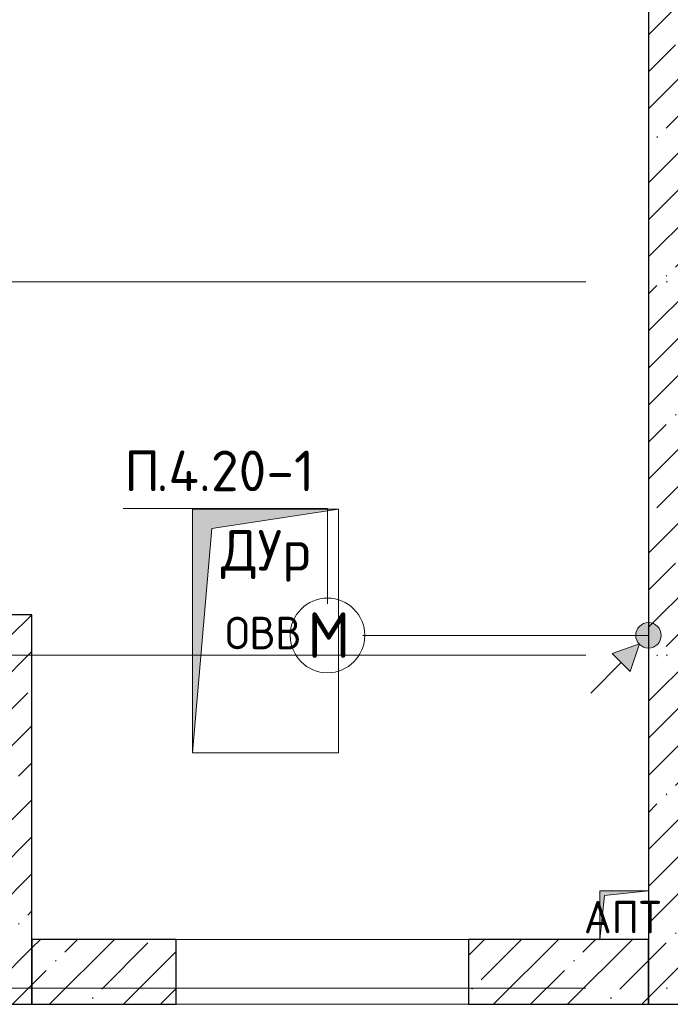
# Model space of a CAD drawing. Header units: millimetres. Extents: x -30540 to 173936, y -11730 to 122288.
# Tile 111 of 116: x 116680 to 120690, y 75350 to 81415. Entities that reach past the tile are written whole.
import ezdxf

# ---------------------------------------------------------------- set-up
doc = ezdxf.new("R2010")
doc.units = ezdxf.units.MM
doc.linetypes.add('ADSK_Линия сетки', pattern=[5000, 4000, -500, 0, -500])
for name, color, linetype, lineweight in [('A-____-NOTE-TEXT', 7, 'Continuous', 18), ('A-DETL-____-THIN', 7, 'Continuous', 9), ('A-DOOR-____-OTLN', 7, 'Continuous', 18), ('A-DOOR-OPNG-OTLN', 7, 'Continuous', 18), ('A-WALL-____-MCUT', 7, 'Continuous', 40), ('A-WALL-____-OTLN', 7, 'Continuous', 18), ('A-WALL-____-PATT', 7, 'Continuous', 40), ('G-____-____-TEXT', 7, 'Continuous', 9), ('M-EQPM-____-OTLN', 7, 'Continuous', 18), ('S-GRID-____-OTLN', 7, 'Continuous', 9)]:
    doc.layers.add(name, color=color, linetype=linetype, lineweight=lineweight)
doc.layers.add('A-DETL-____-OTLN', color=7, linetype='Continuous', lineweight=9, true_color=0x00a600)
doc.styles.add('GOST Common', font='GOST_Common.ttf', dxfattribs={"height": 200})
doc.styles.add('GOST Common_1', font='GOST_Common.ttf', dxfattribs={"height": 280})
doc.styles.add('ISOCPEUR', font='isocpeur.ttf', dxfattribs={"height": 250})
pattern_1 = [(45, (0, 0), (-228.0985, 228.0985), []), (45, (228.1, 0), (-228.0985, 228.0985), [403.225, -80.645, 6.706, -73.939])]

# ---------------------------------------------------------------- blocks, each defined once
blk = doc.blocks.new('КР-Проем - Настраиваемый-3915807-01 ЭМ')
at = {"layer": 'A-DOOR-OPNG-OTLN', "color": 254, "lineweight": 13, "true_color": 0xcccccc}
for p, q in [((-900, 200), (900, 200)), ((-900, -200), (900, -200))]:
    blk.add_line(p, q, dxfattribs=at)
blk = doc.blocks.new('АР_Канал вертикальный прямоугольный - АПТ-4345672-01 ЭМ')
at = {"layer": 'M-EQPM-____-OTLN', "lineweight": 13, "true_color": 0xe2e2e2}
blk.add_hatch(color=254, dxfattribs=at).paths.add_polyline_path([(-150, -150), (-120, 120), (150, 150), (-150, 150)])
at = {"layer": 'M-EQPM-____-OTLN', "color": 253, "lineweight": 13, "true_color": 0xaaaaaa}
for p, q in [((150, 150), (-150, 150)), ((-150, 150), (-150, -150)), ((150, 150), (-150, 150)), ((-150, 150), (-150, -150)), ((-150, -150), (-150, 150)), ((-150, 150), (150, 150)), ((-120, 120), (150, 150)), ((-120, 120), (150, 150)), ((150, -150), (150, 150)), ((150, 150), (150, -150)), ((-150, -150), (-120, 120)), ((-150, -150), (-120, 120)), ((-150, -150), (150, -150)), ((150, -150), (-150, -150))]:
    blk.add_line(p, q, dxfattribs=at)
blk = doc.blocks.new('АР_Канал вертикальный прямоугольный - ОВВ-4295062-01 ЭМ')
at = {"layer": 'M-EQPM-____-OTLN', "lineweight": 13, "true_color": 0xe2e2e2}
blk.add_hatch(color=254, dxfattribs=at).paths.add_polyline_path([(-450, -750), (-330, 630), (450, 750), (-450, 750)])
at = {"layer": 'M-EQPM-____-OTLN', "color": 253, "lineweight": 13, "true_color": 0xaaaaaa}
for p, q in [((450, 750), (-450, 750)), ((-450, 750), (-450, -750)), ((450, 750), (-450, 750)), ((-450, 750), (-450, -750)), ((-450, -750), (-450, 750)), ((-450, 750), (450, 750)), ((-330, 630), (450, 750)), ((-330, 630), (450, 750)), ((450, -750), (450, 750)), ((450, 750), (450, -750)), ((-450, -750), (-330, 630)), ((-450, -750), (-330, 630)), ((-450, -750), (450, -750)), ((450, -750), (-450, -750))]:
    blk.add_line(p, q, dxfattribs=at)
blk = doc.blocks.new('Наметкина 10_РД_АР_К3_отсоединено_rvt-1-01 ЭМ')
at = {"layer": 'A-WALL-____-PATT', "lineweight": 5, "true_color": 0xcccccc}
h = blk.add_hatch(dxfattribs=at)
h.set_pattern_fill('FP_27', color=254, style=0, pattern_type=2)
h.set_pattern_definition(pattern_1)
h.paths.add_polyline_path([(120855.3, 75350), (120855.3, 91750), (120555.3, 91750), (120555.3, 75350)])
h = blk.add_hatch(dxfattribs=at)
h.set_pattern_fill('FP_27', color=254, style=0, pattern_type=2)
h.set_pattern_definition(pattern_1)
h.paths.add_polyline_path([(116755.3, 75350), (116755.3, 77750), (116455.3, 77750), (116455.3, 75350)])
h = blk.add_hatch(dxfattribs=at)
h.set_pattern_fill('FP_27', color=254, style=0, pattern_type=2)
h.set_pattern_definition(pattern_1)
h.paths.add_polyline_path([(117645.3, 75350), (117645.3, 75750), (116755.3, 75750), (116755.3, 75350)])
h.paths.add_polyline_path([(120555.3, 75350), (120555.3, 75750), (119445.3, 75750), (119445.3, 75350), (120285.3, 75350)])
at = {"layer": 'A-WALL-____-MCUT', "color": 254, "lineweight": 30, "true_color": 0xcccccc}
for p, q in [((120555.3, 91750), (120555.3, 75350)), ((116755.3, 77750), (116455.3, 77750)), ((116755.3, 75350), (116755.3, 77750)), ((117645.3, 75750), (116755.3, 75750)), ((116755.3, 75750), (116755.3, 75350)), ((117645.3, 75350), (117645.3, 75750)), ((120555.3, 75750), (119445.3, 75750)), ((119445.3, 75750), (119445.3, 75350)), ((120555.3, 75350), (120555.3, 75750)), ((116455.3, 75350), (116755.3, 75350)), ((116755.3, 75350), (117645.3, 75350)), ((119445.3, 75350), (120555.3, 75350)), ((120555.3, 75350), (120855.3, 75350))]:
    blk.add_line(p, q, dxfattribs=at)
at = {"layer": 'A-WALL-____-OTLN', "color": 254, "lineweight": 13, "true_color": 0xcccccc}
for p, q in [((117645.3, 75750), (119445.3, 75750)), ((119445.3, 75350), (117645.3, 75350))]:
    blk.add_line(p, q, dxfattribs=at)
at = {"layer": 'A-DOOR-____-OTLN', "color": 254, "lineweight": 13, "true_color": 0xcccccc}
blk.add_blockref('КР-Проем - Настраиваемый-3915807-01 ЭМ', (118545.3, 75550), dxfattribs=at)
at = {"layer": 'M-EQPM-____-OTLN', "color": 253, "lineweight": 5, "true_color": 0xaaaaaa}
for name, p in [('АР_Канал вертикальный прямоугольный - ОВВ-4295062-01 ЭМ', (118195.3, 77650)), ('АР_Канал вертикальный прямоугольный - АПТ-4345672-01 ЭМ', (120405.3, 75900))]:
    blk.add_blockref(name, p, dxfattribs=at)
at = {"layer": 'A-____-NOTE-TEXT', "color": 253, "lineweight": 5, "true_color": 0xaaaaaa, "char_height": 200, "width": 609.282, "attachment_point": 1, "style": 'GOST Common'}
for s, insert in [('ОВВ', (117947.1, 77737.2)), ('АПТ', (120157.1, 75987.2))]:
    blk.add_mtext(s, dxfattribs=dict(at, insert=insert))
blk = doc.blocks.new('УГО Выше ниже синее _ 2020 - УГО Выше ниже синее _ 2020-2088885-01 ЭМ')
at = {"layer": 'A-____-NOTE-TEXT', "lineweight": 9, "true_color": 0xff0000}
h = blk.add_hatch(color=1, dxfattribs=at)
edge = h.paths.add_edge_path()
edge.add_arc((0, 0), 0.392, 0, 180)
edge.add_arc((0, 0), 0.392, 180, 360)
blk.add_hatch(color=1, dxfattribs=at).paths.add_polyline_path([(-0.565, -1.112), (-1.122, -0.555), (-0.272, -0.263)])
at = {"layer": 'A-____-NOTE-TEXT', "color": 1, "lineweight": 9, "true_color": 0xff0000}
for p, q in [((-0.272, -0.263), (-1.122, -0.555)), ((-0.565, -1.112), (-0.272, -0.263)), ((-1.122, -0.555), (-0.565, -1.112)), ((-1.78, -1.78), (-0.838, -0.838))]:
    blk.add_line(p, q, dxfattribs=at)
blk.add_circle((0, 0), 0.392, dxfattribs=at)
for start, end in [(360, 180), (180, 360)]:
    blk.add_arc((0, 0), 0.392, start, end, dxfattribs=at)

msp = doc.modelspace()

# ---------------------------------------------------------------- linework, layer by layer
at = {"layer": 'A-____-NOTE-TEXT', "color": 1, "lineweight": 9, "true_color": 0xff0000}
msp.add_circle((118577.2, 77622.3), 230, dxfattribs=at)
at = {"layer": 'A-DETL-____-OTLN', "color": 1, "true_color": 0xff0000}
msp.add_line((120555.3, 77622.7), (118795.3, 77622.7), dxfattribs=at)
at = {"layer": 'A-DETL-____-THIN'}
for p, q in [((118577.2, 78403.9), (117317.2, 78403.9)), ((118577.2, 77816.6), (118577.2, 78403.9))]:
    msp.add_line(p, q, dxfattribs=at)
at = {"layer": 'S-GRID-____-OTLN', "color": 253, "linetype": 'ADSK_Линия сетки', "true_color": 0xaaaaaa}
for p, q in [((135169, 79800), (62296.8, 79800)), ((135169, 77500), (62296.8, 77500)), ((135169, 75450), (62296.8, 75450))]:
    msp.add_line(p, q, dxfattribs=at)

# ---------------------------------------------------------------- block references
at = {"lineweight": 5}
msp.add_blockref('Наметкина 10_РД_АР_К3_отсоединено_rvt-1-01 ЭМ', (0, 0), dxfattribs=at)
at = {"layer": 'A-____-NOTE-TEXT', "color": 1, "lineweight": 9, "true_color": 0xff0000, "xscale": 200, "yscale": 200, "zscale": 200}
msp.add_blockref('УГО Выше ниже синее _ 2020 - УГО Выше ниже синее _ 2020-2088885-01 ЭМ', (120555.3, 77622.7), dxfattribs=at)

# ---------------------------------------------------------------- texts
at = {"layer": 'A-____-NOTE-TEXT', "color": 1, "lineweight": 9, "true_color": 0xff0000, "insert": (118454.4, 77764.3), "char_height": 280, "width": 304.641, "attachment_point": 1, "style": 'GOST Common_1'}
msp.add_mtext('\\fGOST Common|b0|i0|c204|p34|;М', dxfattribs=at)
at = {"layer": 'G-____-____-TEXT', "char_height": 250, "attachment_point": 1, "style": 'ISOCPEUR'}
for s, insert, width in [('\\fISOCPEUR|b0|i0|c204|p34|;П', (117324.9, 78760.9), 240.506), ('.4.20-1', (117523.3, 78760.9), 1202.531), ('ДУр', (117920.2, 78271.4), 721.519)]:
    msp.add_mtext(s, dxfattribs=dict(at, insert=insert, width=width))

doc.saveas('drawing.dxf')
